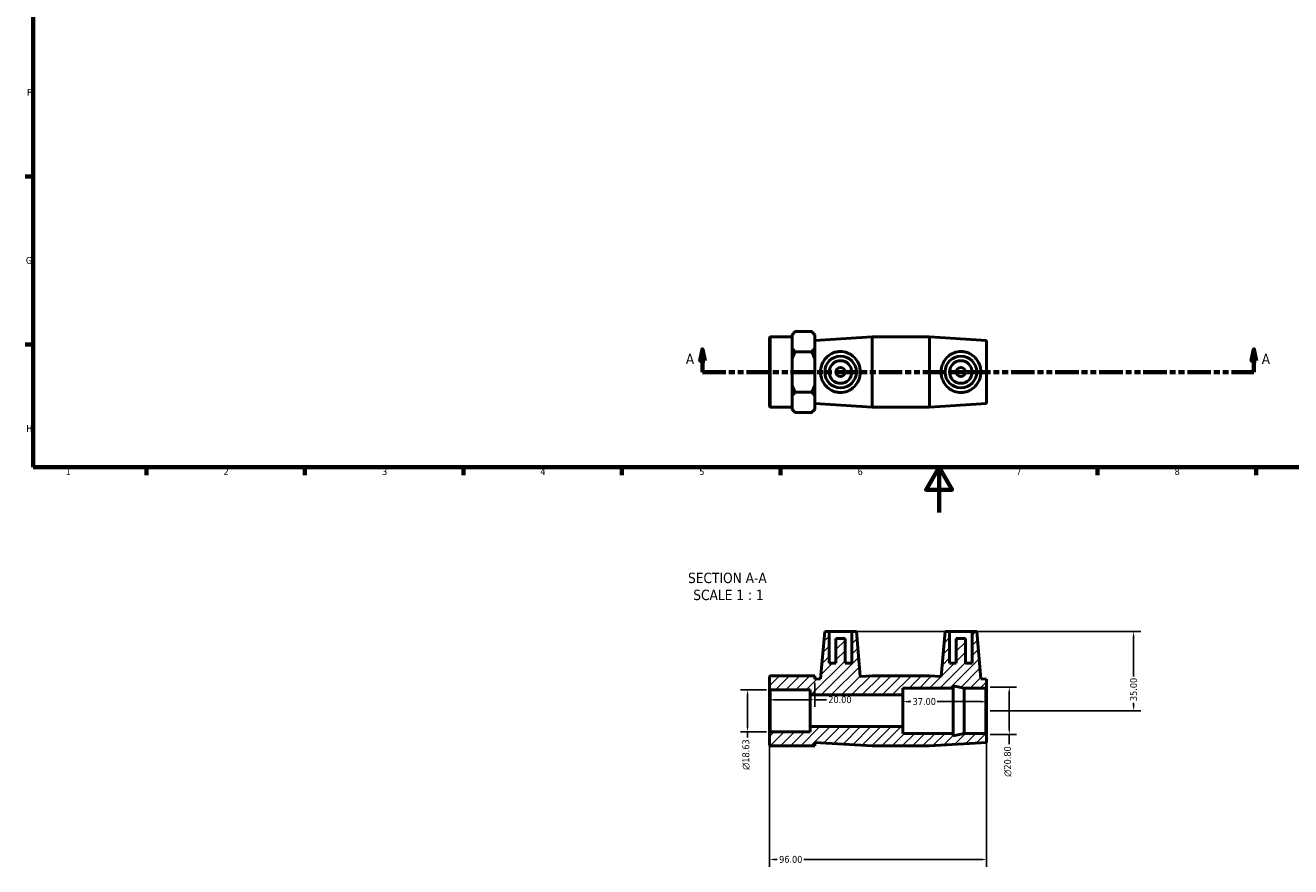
# Model space of a CAD drawing. Header units: millimetres. Extents: x 0 to 904, y -157 to 594.
# Tile 1 of 3: x 17 to 576, y -157 to 215. Entities that reach past the tile are written whole.
import ezdxf

# ---------------------------------------------------------------- set-up
doc = ezdxf.new("R2010")
doc.units = ezdxf.units.MM
doc.linetypes.add('DOUBLE_DASH_CHAIN', pattern=[1.2403, 0.6614, -0.0827, 0.1654, -0.0827, 0.1654, -0.0827])
for name, color, linetype, lineweight in [('Border (ANSI)', 7, 'Continuous', 70), ('Dimension (ANSI)', 7, 'Continuous', 25), ('Hatch (ANSI)', 7, 'Continuous', 18), ('Section Line (ANSI)', 7, 'DOUBLE_DASH_CHAIN', 70), ('Symbol (ANSI)', 7, 'Continuous', 25), ('Visible (ANSI)', 7, 'Continuous', 50)]:
    doc.layers.add(name, color=color, linetype=linetype, lineweight=lineweight)
doc.styles.add('Label Text (ANSI)', font='tahoma.ttf')
doc.styles.add('Note Text (ANSI)', font='tahoma.ttf')
doc.dimstyles.new('Default - mm (ANSI)', dxfattribs={"dimtxt": 3.048, "dimasz": 2.5, "dimexe": 3.175, "dimexo": 1.6002, "dimgap": 0.8, "dimtad": 0, "dimtoh": 1, "dimrnd": 1e-08, "dimzin": 4, "dimdsep": 46, "dimtxsty": 'Note Text (ANSI)', "dimcen": 0.09, "dimdle": 10, "dimclrd": 256, "dimclre": 256, "dimclrt": 230, "dimadec": 1, "dimazin": 1, "dimtfac": 1, "dimtofl": 0, "dimtmove": 0, "dimatfit": 3, "dimfxl": 1, "dimtolj": 1, "dimtzin": 4, "dimlwd": -1, "dimlwe": -1, "dimarcsym": 0})

# ---------------------------------------------------------------- blocks, each defined once
blk = doc.blocks.new('Borders Default Border')
at = {"layer": 'Border (ANSI)'}
for p, q in [((20, 148.5), (16.55, 148.5)), ((20, 74.25), (16.55, 74.25)), ((70.08, 20), (70.08, 16.55)), ((140.17, 20), (140.17, 16.55)), ((210.25, 20), (210.25, 16.55)), ((280.33, 20), (280.33, 16.55)), ((350.42, 20), (350.42, 16.55)), ((490.58, 20), (490.58, 16.55)), ((560.67, 20), (560.67, 16.55))]:
    blk.add_line(p, q, dxfattribs=at)
at = {"layer": 'Border (ANSI)', "flags": 128}
for points in [[(20, 20), (20, 574), (821, 574), (821, 20), (20, 20)], [(420.5, 0), (420.5, 20), (414.73, 10), (426.27, 10), (420.5, 20)]]:
    blk.add_lwpolyline(points, dxfattribs=at)
at = {"layer": 'Border (ANSI)', "color": 230, "true_color": 0xff0080, "char_height": 3.05, "attachment_point": 7, "style": 'Note Text (ANSI)'}
for s, insert in [('F', (17.29, 184.1)), ('G', (16.81, 109.79)), ('H', (16.97, 35.6)), ('1', (34.35, 16.55)), ('2', (104.2, 16.55)), ('3', (174.26, 16.49)), ('4', (244.23, 16.55)), ('5', (314.48, 16.49)), ('6', (384.49, 16.49)), ('7', (454.6, 16.55)), ('8', (524.63, 16.48))]:
    blk.add_mtext(s, dxfattribs=dict(at, insert=insert))
blk = doc.blocks.new('2dTransSection0')
at = {"layer": 'Section Line (ANSI)', "linetype": 'Continuous'}
for p, q in [((315.9, 72.06), (314.9, 67.06)), ((315.9, 67.06), (315.9, 72.06)), ((316.9, 67.06), (315.9, 72.06)), ((559.67, 72.06), (558.67, 67.06)), ((559.67, 67.06), (559.67, 72.06)), ((560.67, 67.06), (559.67, 72.06)), ((314.9, 67.06), (316.9, 67.06)), ((315.9, 62.06), (315.9, 67.06)), ((315.9, 62.06), (325.79, 62.06)), ((549.78, 62.06), (559.67, 62.06)), ((558.67, 67.06), (560.67, 67.06)), ((559.67, 62.06), (559.67, 67.06))]:
    blk.add_line(p, q, dxfattribs=at)
at = {"layer": 'Section Line (ANSI)', "linetype": 'DOUBLE_DASH_CHAIN', "ltscale": 15.71387}
blk.add_line((315.9, 62.06), (559.67, 62.06), dxfattribs=at)
at = {"layer": 'Section Line (ANSI)', "linetype": 'Continuous', "flags": 128}
for points in [[(316.9, 67.06), (315.9, 72.06), (314.9, 67.06), (316.9, 67.06)], [(560.67, 67.06), (559.67, 72.06), (558.67, 67.06), (560.67, 67.06)]]:
    blk.add_lwpolyline(points, dxfattribs=at)
at = {"layer": 'Section Line (ANSI)'}
for points in [[(316.9, 67.06), (315.9, 72.06), (314.9, 67.06), (316.9, 67.06)], [(560.67, 67.06), (559.67, 72.06), (558.67, 67.06), (560.67, 67.06)]]:
    blk.add_solid(points, dxfattribs=at)
at = {"layer": 'Section Line (ANSI)', "char_height": 4.57, "attachment_point": 7, "style": 'Label Text (ANSI)'}
for insert in [(308.54, 65.56), (563.14, 65.56)]:
    blk.add_mtext('A', dxfattribs=dict(at, insert=insert))
blk = doc.blocks.new('*D7')
at = {"layer": 'Defpoints', "color": 0, "transparency": 16777216}
for p in [(345.83, -78.32), (335.83, -96.96), (345.83, -96.96)]:
    blk.add_point(p, dxfattribs=at)
at = {"layer": 'Dimension (ANSI)', "transparency": 16777216}
for p, q in [((344.23, -78.32), (332.66, -78.32)), ((335.83, -80.82), (335.83, -94.46)), ((344.23, -96.96), (332.66, -96.96)), ((335.83, -96.96), (335.83, -99.46))]:
    blk.add_line(p, q, dxfattribs=at)
for points in [[(335.41, -80.82), (336.25, -80.82), (335.83, -78.32)], [(335.41, -94.46), (336.25, -94.46), (335.83, -96.96)]]:
    blk.add_solid(points, dxfattribs=at)
at = {"layer": 'Dimension (ANSI)', "color": 230, "true_color": 0xff0080, "transparency": 16777216, "insert": (333.54, -113.73), "char_height": 3.048, "attachment_point": 1, "rotation": 90, "style": 'Note Text (ANSI)'}
blk.add_mtext('\\A1;\\fAIGDT|b0|i0;\\H3.0480;\\ln\\fTahoma|b0|i0;\\H3.0480;18.63', dxfattribs=at)
blk = doc.blocks.new('*D8')
at = {"layer": 'Defpoints', "color": 0, "transparency": 16777216}
for p in [(345.53, -97.26), (441.53, -98.04), (345.53, -153.34)]:
    blk.add_point(p, dxfattribs=at)
at = {"layer": 'Dimension (ANSI)', "transparency": 16777216}
for p, q in [((345.53, -98.86), (345.53, -156.51)), ((441.53, -99.64), (441.53, -156.51)), ((348.03, -153.34), (348.98, -153.34)), ((439.03, -153.34), (360.7, -153.34))]:
    blk.add_line(p, q, dxfattribs=at)
for points in [[(348.03, -152.92), (348.03, -153.75), (345.53, -153.34)], [(439.03, -152.92), (439.03, -153.75), (441.53, -153.34)]]:
    blk.add_solid(points, dxfattribs=at)
at = {"layer": 'Dimension (ANSI)', "color": 230, "true_color": 0xff0080, "transparency": 16777216, "insert": (349.78, -151.75), "char_height": 3.048, "attachment_point": 1, "style": 'Note Text (ANSI)'}
blk.add_mtext('\\A1;96.00', dxfattribs=at)
blk = doc.blocks.new('*D9')
at = {"layer": 'Defpoints', "color": 0, "transparency": 16777216}
for p in [(441.53, -77.24), (441.53, -98.04), (451.53, -98.04)]:
    blk.add_point(p, dxfattribs=at)
at = {"layer": 'Dimension (ANSI)', "transparency": 16777216}
for p, q in [((443.13, -77.24), (454.71, -77.24)), ((451.53, -79.74), (451.53, -95.54)), ((443.13, -98.04), (454.71, -98.04)), ((451.53, -98.04), (451.53, -102.43))]:
    blk.add_line(p, q, dxfattribs=at)
for points in [[(451.11, -79.74), (451.95, -79.74), (451.53, -77.24)], [(451.11, -95.54), (451.95, -95.54), (451.53, -98.04)]]:
    blk.add_solid(points, dxfattribs=at)
at = {"layer": 'Dimension (ANSI)', "color": 230, "true_color": 0xff0080, "transparency": 16777216, "insert": (449.24, -116.77), "char_height": 3.048, "attachment_point": 1, "rotation": 90, "style": 'Note Text (ANSI)'}
blk.add_mtext('\\A1;\\fAIGDT|b0|i0;\\H3.0480;\\ln\\fTahoma|b0|i0;\\H3.0480;20.80', dxfattribs=at)
blk = doc.blocks.new('*D10')
at = {"layer": 'Defpoints', "color": 0, "transparency": 16777216}
for p in [(404.53, -83.6), (404.53, -87.64), (441.53, -87.64)]:
    blk.add_point(p, dxfattribs=at)
at = {"layer": 'Dimension (ANSI)', "transparency": 16777216}
for p, q in [((407.03, -83.6), (408.01, -83.6)), ((439.03, -83.6), (419.67, -83.6))]:
    blk.add_line(p, q, dxfattribs=at)
for points in [[(407.03, -83.18), (407.03, -84.02), (404.53, -83.6)], [(439.03, -83.18), (439.03, -84.02), (441.53, -83.6)]]:
    blk.add_solid(points, dxfattribs=at)
at = {"layer": 'Dimension (ANSI)', "color": 230, "true_color": 0xff0080, "transparency": 16777216, "insert": (408.81, -82.01), "char_height": 3.048, "attachment_point": 1, "style": 'Note Text (ANSI)'}
blk.add_mtext('\\A1;37.00', dxfattribs=at)
blk = doc.blocks.new('*D11')
at = {"layer": 'Defpoints', "color": 0, "transparency": 16777216}
for p in [(381.93, -52.64), (441.53, -87.64), (506.51, -87.64)]:
    blk.add_point(p, dxfattribs=at)
at = {"layer": 'Dimension (ANSI)', "transparency": 16777216}
for p, q in [((383.53, -52.64), (509.68, -52.64)), ((506.51, -55.14), (506.51, -72.5)), ((443.13, -87.64), (509.68, -87.64)), ((506.51, -85.14), (506.51, -84.16))]:
    blk.add_line(p, q, dxfattribs=at)
for points in [[(506.09, -55.14), (506.92, -55.14), (506.51, -52.64)], [(506.09, -85.14), (506.92, -85.14), (506.51, -87.64)]]:
    blk.add_solid(points, dxfattribs=at)
at = {"layer": 'Dimension (ANSI)', "color": 230, "true_color": 0xff0080, "transparency": 16777216, "insert": (504.92, -83.36), "char_height": 3.048, "attachment_point": 1, "rotation": 90, "style": 'Note Text (ANSI)'}
blk.add_mtext('\\A1;35.00', dxfattribs=at)
blk = doc.blocks.new('*D12')
at = {"layer": 'Defpoints', "color": 0, "transparency": 16777216}
for p in [(365.53, -73.69), (345.53, -82.77), (365.53, -82.77)]:
    blk.add_point(p, dxfattribs=at)
at = {"layer": 'Dimension (ANSI)', "transparency": 16777216}
for p, q in [((365.53, -75.29), (365.53, -85.94)), ((348.03, -82.77), (363.03, -82.77)), ((365.53, -82.77), (370.72, -82.77))]:
    blk.add_line(p, q, dxfattribs=at)
for points in [[(348.03, -82.35), (348.03, -83.19), (345.53, -82.77)], [(363.03, -82.35), (363.03, -83.19), (365.53, -82.77)]]:
    blk.add_solid(points, dxfattribs=at)
at = {"layer": 'Dimension (ANSI)', "color": 230, "true_color": 0xff0080, "transparency": 16777216, "insert": (371.52, -81.18), "char_height": 3.048, "attachment_point": 1, "style": 'Note Text (ANSI)'}
blk.add_mtext('\\A1;20.00', dxfattribs=at)

msp = doc.modelspace()

# ---------------------------------------------------------------- hatches: boundary and pattern name
at = {"layer": 'Hatch (ANSI)'}
h = msp.add_hatch(dxfattribs=at)
h.set_pattern_fill('ANSI31', color=256, scale=25.4, style=0)
h.set_pattern_definition([(45, (0, 0), (-2.245064, 2.245064), [])])
h.paths.add_polyline_path([(416.198, -72.14), (390.865, -72.14), (385.665, -72.458), (383.931, -52.64), (381.931, -52.64), (381.931, -66.64), (378.931, -66.64), (378.931, -55.64), (374.931, -55.64), (374.931, -66.64), (371.931, -66.64), (371.931, -52.64), (369.931, -52.64), (368.103, -73.533), (365.531, -73.69), (365.531, -72.14), (355.531, -72.14), (345.831, -72.14), (345.531, -72.44), (345.531, -78.025), (345.831, -78.325), (363.531, -78.325), (363.531, -80.64), (404.531, -80.64), (404.531, -77.64), (426.731, -77.64), (426.731, -76.592), (431.665, -77.64), (441.131, -77.64), (441.531, -77.24), (441.531, -73.69), (438.959, -73.533), (437.131, -52.64), (435.131, -52.64), (435.131, -66.64), (432.131, -66.64), (432.131, -55.64), (428.131, -55.64), (428.131, -66.64), (425.131, -66.64), (425.131, -52.64), (423.131, -52.64), (421.397, -72.458)])
h.paths.add_polyline_path([(390.865, -103.14), (416.198, -103.14), (441.531, -101.59), (441.531, -98.04), (441.131, -97.64), (431.665, -97.64), (426.731, -98.689), (426.731, -97.64), (404.531, -97.64), (404.531, -94.64), (363.531, -94.64), (363.531, -96.956), (345.831, -96.956), (345.531, -97.256), (345.531, -102.84), (345.831, -103.14), (355.531, -103.14), (365.531, -103.14), (365.531, -101.59)])

# ---------------------------------------------------------------- linework, layer by layer
at = {"layer": 'Visible (ANSI)'}
for p, q in [((355.531, 78.556), (356.931, 79.956)), ((355.531, 78.556), (355.531, 78.307)), ((364.131, 79.956), (356.931, 79.956)), ((365.531, 78.556), (364.131, 79.956)), ((365.531, 78.307), (365.531, 78.556)), ((345.531, 77.258), (345.831, 77.558)), ((345.531, 46.858), (345.531, 77.258)), ((345.831, 77.558), (345.831, 46.558)), ((345.831, 77.558), (355.531, 77.558)), ((355.531, 75.481), (355.531, 78.307)), ((355.531, 72.656), (355.531, 75.481)), ((365.531, 72.656), (365.531, 78.307)), ((365.531, 76.008), (390.865, 77.558)), ((390.865, 46.558), (390.865, 77.558)), ((390.865, 77.558), (416.198, 77.558)), ((416.198, 46.558), (416.198, 77.558)), ((441.531, 76.008), (416.198, 77.558)), ((441.531, 48.108), (441.531, 76.008)), ((355.531, 72.656), (355.531, 67.708)), ((355.531, 62.058), (355.531, 67.708)), ((364.131, 71.007), (356.931, 71.007)), ((365.531, 67.708), (365.531, 72.656)), ((365.531, 56.407), (365.531, 67.708)), ((355.531, 56.407), (355.531, 62.058)), ((355.531, 56.407), (355.531, 51.46)), ((365.531, 51.46), (365.531, 56.407)), ((355.531, 48.634), (355.531, 51.46)), ((364.131, 53.109), (356.931, 53.109)), ((365.531, 45.809), (365.531, 51.46)), ((345.531, 46.858), (345.831, 46.558)), ((345.831, 46.558), (355.531, 46.558)), ((355.531, 45.809), (355.531, 48.634)), ((355.531, 45.809), (355.531, 45.56)), ((355.531, 45.56), (356.931, 44.16)), ((365.531, 45.56), (364.131, 44.16)), ((365.531, 48.108), (390.865, 46.558)), ((365.531, 45.56), (365.531, 45.809)), ((390.865, 46.558), (416.198, 46.558)), ((441.531, 48.108), (416.198, 46.558)), ((364.131, 44.16), (356.931, 44.16)), ((369.931, -52.64), (368.103, -73.533)), ((371.931, -52.64), (369.931, -52.64)), ((371.931, -66.64), (371.931, -52.64)), ((371.931, -52.64), (381.931, -52.64)), ((378.931, -55.64), (374.931, -55.64)), ((374.931, -55.64), (374.931, -66.64)), ((378.931, -66.64), (378.931, -55.64)), ((383.931, -52.64), (381.931, -52.64)), ((381.931, -52.64), (381.931, -66.64)), ((385.665, -72.458), (383.931, -52.64)), ((423.131, -52.64), (421.397, -72.458)), ((425.131, -52.64), (423.131, -52.64)), ((425.131, -66.64), (425.131, -52.64)), ((425.131, -52.64), (435.131, -52.64)), ((432.131, -55.64), (428.131, -55.64)), ((428.131, -55.64), (428.131, -66.64)), ((432.131, -66.64), (432.131, -55.64)), ((437.131, -52.64), (435.131, -52.64)), ((435.131, -52.64), (435.131, -66.64)), ((438.959, -73.533), (437.131, -52.64)), ((374.931, -66.64), (371.931, -66.64)), ((381.931, -66.64), (378.931, -66.64)), ((428.131, -66.64), (425.131, -66.64)), ((435.131, -66.64), (432.131, -66.64)), ((345.831, -72.14), (345.531, -72.44)), ((345.531, -72.44), (345.531, -78.025)), ((355.531, -72.14), (345.831, -72.14)), ((365.531, -72.14), (355.531, -72.14)), ((365.531, -73.69), (365.531, -72.14)), ((390.865, -72.14), (385.665, -72.458)), ((416.198, -72.14), (390.865, -72.14)), ((421.397, -72.458), (416.198, -72.14)), ((345.531, -78.025), (345.831, -78.325)), ((345.531, -78.025), (345.531, -97.256)), ((368.103, -73.533), (365.531, -73.69)), ((404.531, -80.64), (404.531, -77.64)), ((404.531, -77.64), (426.731, -77.64)), ((426.731, -77.64), (426.731, -76.592)), ((426.731, -76.592), (431.665, -77.64)), ((426.731, -97.64), (426.731, -77.64)), ((431.665, -77.64), (441.131, -77.64)), ((431.665, -97.64), (431.665, -77.64)), ((441.531, -73.69), (438.959, -73.533)), ((441.131, -77.64), (441.531, -77.24)), ((441.131, -77.64), (441.131, -97.64)), ((441.531, -77.24), (441.531, -73.69)), ((441.531, -98.04), (441.531, -77.24)), ((345.831, -78.325), (363.531, -78.325)), ((345.831, -96.956), (345.831, -78.325)), ((363.531, -78.325), (363.531, -80.64)), ((363.531, -80.64), (404.531, -80.64)), ((363.531, -94.64), (363.531, -80.64)), ((404.531, -94.64), (404.531, -80.64)), ((404.531, -94.64), (363.531, -94.64)), ((363.531, -94.64), (363.531, -96.956)), ((404.531, -97.64), (404.531, -94.64)), ((345.831, -96.956), (345.531, -97.256)), ((345.531, -97.256), (345.531, -102.84)), ((363.531, -96.956), (345.831, -96.956)), ((426.731, -97.64), (404.531, -97.64)), ((431.665, -97.64), (426.731, -98.689)), ((426.731, -98.689), (426.731, -97.64)), ((441.131, -97.64), (431.665, -97.64)), ((441.531, -98.04), (441.131, -97.64)), ((441.531, -101.59), (441.531, -98.04)), ((345.531, -102.84), (345.831, -103.14)), ((345.831, -103.14), (355.531, -103.14)), ((355.531, -103.14), (365.531, -103.14)), ((365.531, -103.14), (365.531, -101.59)), ((365.531, -101.59), (390.865, -103.14)), ((390.865, -103.14), (416.198, -103.14)), ((416.198, -103.14), (441.531, -101.59))]:
    msp.add_line(p, q, dxfattribs=at)
for centre, radius in [((376.931, 62.058), 7), ((430.131, 62.058), 7), ((376.931, 62.058), 5), ((376.931, 62.058), 2), ((430.131, 62.058), 5), ((430.131, 62.058), 2)]:
    msp.add_circle(centre, radius, dxfattribs=at)
for points in [[(356.931, 79.956), (356.073, 79.098), (355.531, 78.307)], [(365.531, 78.307), (364.989, 79.098), (364.131, 79.956)], [(355.531, 72.656), (356.073, 71.865), (356.931, 71.007)], [(356.931, 71.007), (356.073, 69.29), (355.531, 67.708)], [(364.131, 71.007), (364.989, 71.865), (365.531, 72.656)], [(365.531, 67.708), (364.989, 69.29), (364.131, 71.007)], [(355.531, 56.407), (356.073, 54.825), (356.931, 53.109)], [(364.131, 53.109), (364.989, 54.825), (365.531, 56.407)], [(356.931, 53.109), (356.073, 52.251), (355.531, 51.46)], [(365.531, 51.46), (364.989, 52.251), (364.131, 53.109)], [(355.531, 45.809), (356.073, 45.018), (356.931, 44.16)], [(364.131, 44.16), (364.989, 45.018), (365.531, 45.809)]]:
    msp.add_rational_spline(points, [1, 1.00462973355, 1], degree=2, dxfattribs=at)
for points, knots in [([(376.551, 53.009), (375.99, 53.03), (375.419, 53.109), (374.299, 53.383), (373.75, 53.579), (372.189, 54.319), (371.262, 55.024), (369.807, 56.598), (369.171, 57.583), (368.319, 59.751), (368.103, 60.936), (368.103, 63.18), (368.319, 64.364), (369.171, 66.533), (369.807, 67.518), (371.262, 69.091), (372.189, 69.797), (373.75, 70.537), (374.299, 70.733), (375.419, 71.007), (375.99, 71.086), (377.771, 71.153), (379.019, 70.924), (381.268, 69.987), (382.275, 69.28), (383.836, 67.679), (384.513, 66.682), (385.429, 64.459), (385.665, 63.23), (385.665, 60.886), (385.429, 59.657), (384.513, 57.433), (383.836, 56.436), (382.275, 54.836), (381.268, 54.128), (379.019, 53.192), (377.771, 52.963), (376.551, 53.009)], [0, 0, 0, 0, 0.1684925, 0.1684925, 0.3369851, 0.3369851, 0.6739702, 0.6739702, 1.0104995, 1.0104995, 1.3470287, 1.3470287, 1.683558, 1.683558, 2.0200872, 2.0200872, 2.3570723, 2.3570723, 2.5255649, 2.5255649, 2.6940574, 2.6940574, 3.0609953, 3.0609953, 3.4279331, 3.4279331, 3.7796147, 3.7796147, 4.1312964, 4.1312964, 4.482978, 4.482978, 4.8346596, 4.8346596, 5.2015975, 5.2015975, 5.5685353, 5.5685353, 5.5685353, 5.5685353]), ([(430.512, 53.009), (429.291, 52.963), (428.043, 53.192), (425.794, 54.128), (424.787, 54.836), (423.226, 56.436), (422.549, 57.433), (421.634, 59.657), (421.397, 60.886), (421.397, 63.23), (421.634, 64.459), (422.549, 66.682), (423.226, 67.679), (424.787, 69.28), (425.794, 69.987), (428.043, 70.924), (429.291, 71.153), (431.072, 71.086), (431.643, 71.007), (432.763, 70.733), (433.312, 70.537), (434.873, 69.797), (435.801, 69.091), (437.256, 67.518), (437.891, 66.533), (438.744, 64.364), (438.959, 63.18), (438.959, 60.936), (438.744, 59.751), (437.891, 57.583), (437.256, 56.598), (435.801, 55.024), (434.873, 54.319), (433.312, 53.579), (432.763, 53.383), (431.643, 53.109), (431.072, 53.03), (430.512, 53.009)], [0, 0, 0, 0, 0.3669379, 0.3669379, 0.7338757, 0.7338757, 1.0855573, 1.0855573, 1.4372389, 1.4372389, 1.7889206, 1.7889206, 2.1406022, 2.1406022, 2.50754, 2.50754, 2.8744779, 2.8744779, 3.0429704, 3.0429704, 3.211463, 3.211463, 3.5484481, 3.5484481, 3.8849773, 3.8849773, 4.2215066, 4.2215066, 4.5580359, 4.5580359, 4.8945651, 4.8945651, 5.2315502, 5.2315502, 5.4000428, 5.4000428, 5.5685353, 5.5685353, 5.5685353, 5.5685353])]:
    msp.add_open_spline(points, degree=3, knots=knots, dxfattribs=at)

# ---------------------------------------------------------------- block references
msp.add_blockref('Borders Default Border', (0, 0))
at = {"layer": 'Section Line (ANSI)'}
msp.add_blockref('2dTransSection0', (0, 0), dxfattribs=at)

# ---------------------------------------------------------------- texts
at = {"layer": 'Symbol (ANSI)', "char_height": 4.572, "attachment_point": 7, "style": 'Label Text (ANSI)'}
for s, insert in [('SECTION A-A', (309.522, -31.285)), ('SCALE 1 : 1', (311.842, -38.798))]:
    msp.add_mtext(s, dxfattribs=dict(at, insert=insert))

# ---------------------------------------------------------------- dimensions: what is measured, and where the dimension line sits
at = {"layer": 'Dimension (ANSI)'}
for base, p1, p2, angle, override, picture, middle in [((506.508, -87.64), (381.931, -52.64), (441.531, -87.64), 90, {"dimtoh": 0, "dimdec": 2, "dimtp": 0, "dimtm": 0, "dimtdec": 2, "dimatfit": 1}, '*D11', (506.508, -78.331)), ((404.531, -83.6), (441.531, -87.64), (404.531, -87.64), 180, {"dimtoh": 0, "dimdec": 2, "dimse1": 1, "dimse2": 1, "dimtp": 0, "dimtm": 0, "dimtdec": 2, "dimatfit": 1}, '*D10', (413.84, -83.6)), ((345.531, -153.338), (441.531, -98.04), (345.531, -97.256), 180, {"dimtoh": 0, "dimdec": 2, "dimtp": 0, "dimtm": 0, "dimtdec": 2, "dimatfit": 1}, '*D8', (354.84, -153.338))]:
    dim = msp.add_linear_dim(base=base, p1=p1, p2=p2, angle=angle, dimstyle='Default - mm (ANSI)', override=override, dxfattribs=at)
    dim.commit()
    dim.dimension.update_dxf_attribs({"geometry": picture, "text_midpoint": middle, "dimtype": 160})
dim = msp.add_linear_dim(base=(365.531, -82.769), p1=(345.531, -82.769), p2=(365.531, -73.69), dimstyle='Default - mm (ANSI)', override={"dimtoh": 0, "dimdec": 2, "dimse1": 1, "dimtp": 0, "dimtm": 0, "dimtdec": 2, "dimatfit": 2}, dxfattribs=at)
dim.commit()
dim.dimension.update_dxf_attribs({"geometry": '*D12', "text_midpoint": (376.531, -82.769), "dimtype": 160})
for base, p1, p2, picture, middle in [((451.531, -98.04), (441.531, -77.24), (441.531, -98.04), '*D9', (451.531, -110)), ((335.831, -96.956), (345.831, -78.325), (345.831, -96.956), '*D7', (335.831, -106.995))]:
    dim = msp.add_linear_dim(base=base, p1=p1, p2=p2, angle=90, text='\\fAIGDT|b0|i0;\\H3.0480;\\ln\\fTahoma|b0|i0;\\H3.0480;<>', dimstyle='Default - mm (ANSI)', override={"dimtoh": 0, "dimdec": 2, "dimtp": 0, "dimtm": 0, "dimtdec": 2, "dimatfit": 2}, dxfattribs=at)
    dim.commit()
    dim.dimension.update_dxf_attribs({"geometry": picture, "text_midpoint": middle, "dimtype": 160})

doc.saveas('drawing.dxf')
